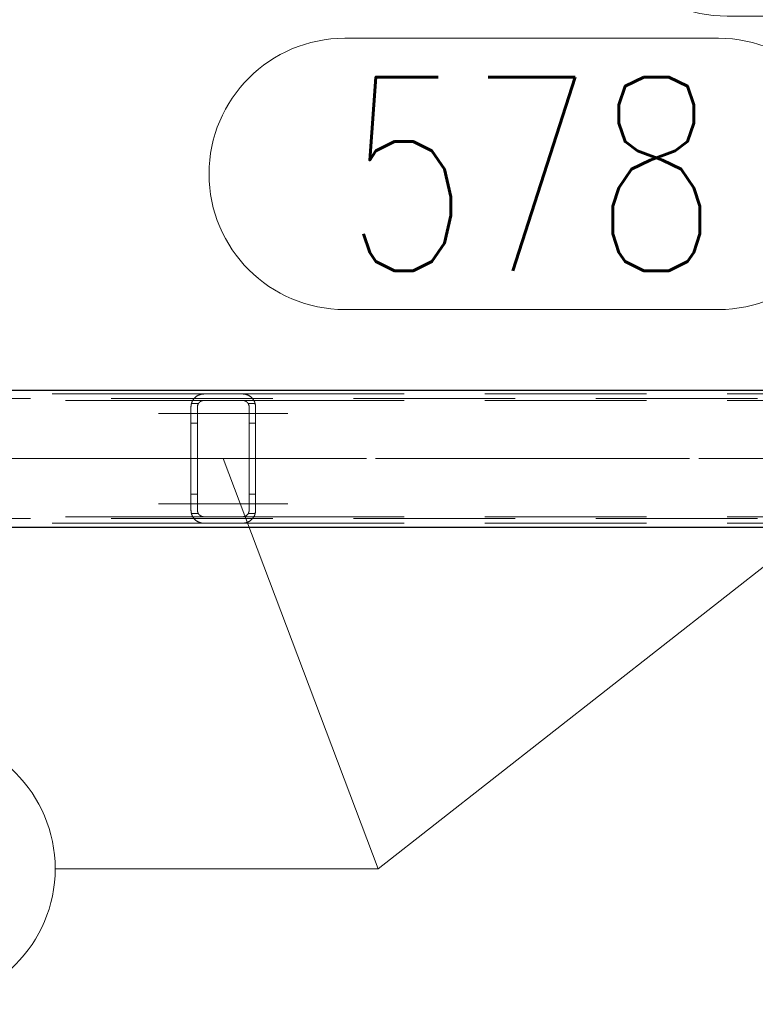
# Model space of a CAD drawing. Header units: millimetres. Extents: x -845 to -83, y 8759 to 9255.
# Tile 116 of 197: x -386 to -375, y 8810 to 8825. Entities that reach past the tile are written whole.
import ezdxf

# ---------------------------------------------------------------- set-up
doc = ezdxf.new("R2010")
doc.units = ezdxf.units.MM
doc.header["$LTSCALE"] = 10
doc.linetypes.add('HIDDEN', pattern=[0.375, 0.25, -0.125])
doc.linetypes.add('MITTE', pattern=[2, 1.25, -0.25, 0.25, -0.25])
for name, color, linetype, lineweight in [('PS_Hidden', 2, 'HIDDEN', 9), ('PS_Mid', 5, 'MITTE', 15), ('PS_Pos', 1, 'Continuous', 15), ('PS_Shape', 161, 'Continuous', 30), ('PS_SOLID', 7, 'Continuous', 30)]:
    doc.layers.add(name, color=color, linetype=linetype, lineweight=lineweight)
doc.styles.add('simplex', font='simplex.shx', dxfattribs={"width": 0.75})

# ---------------------------------------------------------------- blocks, each defined once
blk = doc.blocks.new('*X575')
at = {"layer": 'PS_Hidden', "color": 2, "linetype": 'HIDDEN'}
for p, q in [((-393.188, 8819.096), (-383.34, 8819.096)), ((-383.461, 8819.055), (-383.457, 8819.058)), ((-383.457, 8819.058), (-383.453, 8819.06)), ((-383.453, 8819.06), (-383.449, 8819.063)), ((-383.449, 8819.063), (-383.445, 8819.066)), ((-383.445, 8819.066), (-383.441, 8819.068)), ((-383.441, 8819.068), (-383.437, 8819.07)), ((-383.437, 8819.07), (-383.432, 8819.073)), ((-383.432, 8819.073), (-383.428, 8819.075)), ((-383.428, 8819.075), (-383.423, 8819.077)), ((-383.423, 8819.077), (-383.419, 8819.079)), ((-383.419, 8819.079), (-383.414, 8819.081)), ((-383.414, 8819.081), (-383.409, 8819.083)), ((-383.409, 8819.083), (-383.404, 8819.085)), ((-383.404, 8819.085), (-383.399, 8819.086)), ((-383.399, 8819.086), (-383.394, 8819.088)), ((-383.394, 8819.088), (-383.388, 8819.09)), ((-383.388, 8819.09), (-383.382, 8819.091)), ((-383.382, 8819.091), (-383.376, 8819.092)), ((-383.376, 8819.092), (-383.369, 8819.093)), ((-383.369, 8819.093), (-383.362, 8819.094)), ((-383.362, 8819.094), (-383.355, 8819.095)), ((-383.355, 8819.095), (-383.347, 8819.095)), ((-383.347, 8819.095), (-383.34, 8819.096)), ((-383.34, 8819.096), (-382.74, 8819.096)), ((-383.34, 8819.096), (-383.34, 8819.096)), ((-382.74, 8819.096), (-382.733, 8819.095)), ((-382.74, 8819.096), (-372.84, 8819.096)), ((-382.733, 8819.095), (-382.726, 8819.095)), ((-382.726, 8819.095), (-382.719, 8819.095)), ((-382.719, 8819.095), (-382.712, 8819.094)), ((-382.712, 8819.094), (-382.705, 8819.093)), ((-382.705, 8819.093), (-382.698, 8819.091)), ((-382.698, 8819.091), (-382.691, 8819.09)), ((-382.691, 8819.09), (-382.685, 8819.088)), ((-382.685, 8819.088), (-382.679, 8819.086)), ((-382.679, 8819.086), (-382.673, 8819.084)), ((-382.673, 8819.084), (-382.667, 8819.082)), ((-382.667, 8819.082), (-382.661, 8819.08)), ((-382.661, 8819.08), (-382.656, 8819.077)), ((-382.656, 8819.077), (-382.65, 8819.075)), ((-382.65, 8819.075), (-382.645, 8819.072)), ((-382.645, 8819.072), (-382.64, 8819.069)), ((-382.64, 8819.069), (-382.636, 8819.066)), ((-382.636, 8819.066), (-382.631, 8819.064)), ((-382.631, 8819.064), (-382.627, 8819.061)), ((-382.627, 8819.061), (-382.623, 8819.058)), ((-382.623, 8819.058), (-382.619, 8819.055)), ((-411.025, 8819.026), (-311.275, 8819.026)), ((-392.98, 8818.996), (-383.34, 8818.996)), ((-383.54, 8818.901), (-383.539, 8818.906)), ((-383.539, 8818.917), (-383.538, 8818.922)), ((-383.539, 8818.911), (-383.539, 8818.917)), ((-383.539, 8818.906), (-383.539, 8818.911)), ((-383.538, 8818.922), (-383.537, 8818.927)), ((-383.537, 8818.927), (-383.536, 8818.932)), ((-383.536, 8818.932), (-383.535, 8818.937)), ((-383.535, 8818.937), (-383.534, 8818.942)), ((-383.534, 8818.942), (-383.533, 8818.947)), ((-383.533, 8818.947), (-383.532, 8818.951)), ((-383.426, 8818.946), (-383.533, 8818.946)), ((-383.532, 8818.951), (-383.53, 8818.956)), ((-383.53, 8818.956), (-383.529, 8818.961)), ((-383.529, 8818.961), (-383.527, 8818.965)), ((-383.527, 8818.965), (-383.525, 8818.97)), ((-383.525, 8818.97), (-383.523, 8818.974)), ((-383.523, 8818.974), (-383.521, 8818.979)), ((-383.521, 8818.979), (-383.519, 8818.983)), ((-383.519, 8818.983), (-383.517, 8818.987)), ((-383.517, 8818.987), (-383.515, 8818.991)), ((-383.515, 8818.991), (-383.513, 8818.995)), ((-383.513, 8818.995), (-383.51, 8818.999)), ((-383.51, 8818.999), (-383.508, 8819.003)), ((-383.508, 8819.003), (-383.505, 8819.007)), ((-383.505, 8819.007), (-383.503, 8819.011)), ((-383.503, 8819.011), (-383.5, 8819.015)), ((-383.5, 8819.015), (-383.498, 8819.018)), ((-383.498, 8819.018), (-383.495, 8819.022)), ((-383.495, 8819.022), (-383.492, 8819.025)), ((-383.492, 8819.025), (-383.489, 8819.028)), ((-383.489, 8819.028), (-383.486, 8819.031)), ((-383.486, 8819.031), (-383.484, 8819.035)), ((-383.484, 8819.035), (-383.481, 8819.038)), ((-383.481, 8819.038), (-383.478, 8819.04)), ((-383.478, 8819.04), (-383.474, 8819.043)), ((-383.474, 8819.043), (-383.471, 8819.046)), ((-383.471, 8819.046), (-383.468, 8819.049)), ((-383.468, 8819.049), (-383.464, 8819.052)), ((-383.464, 8819.052), (-383.461, 8819.055)), ((-383.438, 8818.912), (-383.439, 8818.91)), ((-383.439, 8818.91), (-383.439, 8818.907)), ((-383.439, 8818.907), (-383.439, 8818.905)), ((-383.437, 8818.917), (-383.438, 8818.914)), ((-383.438, 8818.914), (-383.438, 8818.912)), ((-383.436, 8818.921), (-383.437, 8818.919)), ((-383.437, 8818.919), (-383.437, 8818.917)), ((-383.435, 8818.926), (-383.436, 8818.923)), ((-383.436, 8818.923), (-383.436, 8818.921)), ((-383.434, 8818.928), (-383.435, 8818.926)), ((-383.433, 8818.93), (-383.434, 8818.928)), ((-383.432, 8818.934), (-383.433, 8818.932)), ((-383.433, 8818.932), (-383.433, 8818.93)), ((-383.431, 8818.937), (-383.432, 8818.934)), ((-383.43, 8818.939), (-383.431, 8818.937)), ((-383.429, 8818.941), (-383.43, 8818.939)), ((-383.428, 8818.943), (-383.429, 8818.941)), ((-383.427, 8818.945), (-383.428, 8818.943)), ((-383.425, 8818.947), (-383.427, 8818.945)), ((-383.424, 8818.949), (-383.425, 8818.947)), ((-383.423, 8818.951), (-383.424, 8818.949)), ((-383.422, 8818.953), (-383.423, 8818.951)), ((-383.421, 8818.954), (-383.422, 8818.953)), ((-383.419, 8818.956), (-383.421, 8818.954)), ((-383.418, 8818.958), (-383.419, 8818.956)), ((-383.416, 8818.96), (-383.418, 8818.958)), ((-383.415, 8818.961), (-383.416, 8818.96)), ((-383.413, 8818.963), (-383.415, 8818.961)), ((-383.412, 8818.965), (-383.413, 8818.963)), ((-383.41, 8818.966), (-383.412, 8818.965)), ((-383.409, 8818.968), (-383.41, 8818.966)), ((-383.407, 8818.969), (-383.409, 8818.968)), ((-383.405, 8818.971), (-383.407, 8818.969)), ((-383.404, 8818.972), (-383.405, 8818.971)), ((-383.402, 8818.974), (-383.404, 8818.972)), ((-383.4, 8818.976), (-383.402, 8818.974)), ((-383.398, 8818.977), (-383.4, 8818.976)), ((-383.396, 8818.978), (-383.398, 8818.977)), ((-383.393, 8818.98), (-383.396, 8818.978)), ((-383.391, 8818.981), (-383.393, 8818.98)), ((-383.389, 8818.983), (-383.391, 8818.981)), ((-383.387, 8818.984), (-383.389, 8818.983)), ((-383.384, 8818.985), (-383.387, 8818.984)), ((-383.382, 8818.986), (-383.384, 8818.985)), ((-383.379, 8818.987), (-383.382, 8818.986)), ((-383.377, 8818.988), (-383.379, 8818.987)), ((-383.375, 8818.989), (-383.377, 8818.988)), ((-383.372, 8818.99), (-383.375, 8818.989)), ((-383.369, 8818.991), (-383.372, 8818.99)), ((-383.366, 8818.992), (-383.369, 8818.991)), ((-383.363, 8818.993), (-383.366, 8818.992)), ((-383.36, 8818.993), (-383.363, 8818.993)), ((-383.357, 8818.994), (-383.36, 8818.993)), ((-383.353, 8818.995), (-383.357, 8818.994)), ((-383.35, 8818.995), (-383.353, 8818.995)), ((-383.347, 8818.995), (-383.35, 8818.995)), ((-383.343, 8818.996), (-383.347, 8818.995)), ((-383.34, 8818.996), (-383.343, 8818.996)), ((-382.74, 8818.996), (-383.34, 8818.996)), ((-382.737, 8818.996), (-382.74, 8818.996)), ((-382.74, 8818.996), (-382.74, 8818.996)), ((-382.74, 8818.996), (-372.84, 8818.996)), ((-382.734, 8818.995), (-382.737, 8818.996)), ((-382.731, 8818.995), (-382.734, 8818.995)), ((-382.727, 8818.995), (-382.731, 8818.995)), ((-382.724, 8818.994), (-382.727, 8818.995)), ((-382.721, 8818.994), (-382.724, 8818.994)), ((-382.718, 8818.993), (-382.721, 8818.994)), ((-382.714, 8818.992), (-382.718, 8818.993)), ((-382.711, 8818.991), (-382.714, 8818.992)), ((-382.708, 8818.991), (-382.711, 8818.991)), ((-382.705, 8818.989), (-382.708, 8818.991)), ((-382.702, 8818.988), (-382.705, 8818.989)), ((-382.699, 8818.987), (-382.702, 8818.988)), ((-382.697, 8818.986), (-382.699, 8818.987)), ((-382.694, 8818.984), (-382.697, 8818.986)), ((-382.691, 8818.983), (-382.694, 8818.984)), ((-382.688, 8818.981), (-382.691, 8818.983)), ((-382.686, 8818.98), (-382.688, 8818.981)), ((-382.683, 8818.978), (-382.686, 8818.98)), ((-382.681, 8818.977), (-382.683, 8818.978)), ((-382.679, 8818.975), (-382.681, 8818.977)), ((-382.677, 8818.973), (-382.679, 8818.975)), ((-382.675, 8818.972), (-382.677, 8818.973)), ((-382.673, 8818.97), (-382.675, 8818.972)), ((-382.671, 8818.968), (-382.673, 8818.97)), ((-382.669, 8818.967), (-382.671, 8818.968)), ((-382.668, 8818.965), (-382.669, 8818.967)), ((-382.666, 8818.963), (-382.668, 8818.965)), ((-382.664, 8818.961), (-382.666, 8818.963)), ((-382.663, 8818.959), (-382.664, 8818.961)), ((-382.661, 8818.958), (-382.663, 8818.959)), ((-382.66, 8818.956), (-382.661, 8818.958)), ((-382.658, 8818.954), (-382.66, 8818.956)), ((-382.657, 8818.952), (-382.658, 8818.954)), ((-382.656, 8818.95), (-382.657, 8818.952)), ((-382.655, 8818.948), (-382.656, 8818.95)), ((-382.653, 8818.946), (-382.655, 8818.948)), ((-382.652, 8818.944), (-382.653, 8818.946)), ((-382.653, 8818.946), (-382.546, 8818.946)), ((-382.651, 8818.942), (-382.652, 8818.944)), ((-382.65, 8818.94), (-382.651, 8818.942)), ((-382.649, 8818.938), (-382.65, 8818.94)), ((-382.648, 8818.936), (-382.649, 8818.938)), ((-382.647, 8818.934), (-382.648, 8818.936)), ((-382.647, 8818.932), (-382.647, 8818.934)), ((-382.646, 8818.93), (-382.647, 8818.932)), ((-382.645, 8818.928), (-382.646, 8818.93)), ((-382.644, 8818.926), (-382.645, 8818.928)), ((-382.644, 8818.924), (-382.644, 8818.926)), ((-382.643, 8818.922), (-382.644, 8818.924)), ((-382.643, 8818.92), (-382.643, 8818.922)), ((-382.642, 8818.918), (-382.643, 8818.92)), ((-382.642, 8818.916), (-382.642, 8818.918)), ((-382.641, 8818.914), (-382.642, 8818.916)), ((-382.641, 8818.912), (-382.641, 8818.914)), ((-382.641, 8818.91), (-382.641, 8818.912)), ((-382.64, 8818.908), (-382.641, 8818.91)), ((-382.64, 8818.906), (-382.64, 8818.908)), ((-382.64, 8818.903), (-382.64, 8818.906)), ((-382.619, 8819.055), (-382.615, 8819.052)), ((-382.615, 8819.052), (-382.611, 8819.049)), ((-382.611, 8819.049), (-382.608, 8819.046)), ((-382.608, 8819.046), (-382.604, 8819.043)), ((-382.604, 8819.043), (-382.601, 8819.04)), ((-382.601, 8819.04), (-382.598, 8819.037)), ((-382.598, 8819.037), (-382.595, 8819.033)), ((-382.595, 8819.033), (-382.591, 8819.03)), ((-382.591, 8819.03), (-382.588, 8819.026)), ((-382.588, 8819.026), (-382.586, 8819.023)), ((-382.586, 8819.023), (-382.583, 8819.019)), ((-382.583, 8819.019), (-382.58, 8819.016)), ((-382.58, 8819.016), (-382.577, 8819.012)), ((-382.577, 8819.012), (-382.575, 8819.009)), ((-382.575, 8819.009), (-382.572, 8819.005)), ((-382.572, 8819.005), (-382.57, 8819.001)), ((-382.57, 8819.001), (-382.567, 8818.997)), ((-382.567, 8818.997), (-382.565, 8818.993)), ((-382.565, 8818.993), (-382.563, 8818.989)), ((-382.563, 8818.989), (-382.561, 8818.985)), ((-382.561, 8818.985), (-382.559, 8818.981)), ((-382.559, 8818.981), (-382.557, 8818.977)), ((-382.557, 8818.977), (-382.555, 8818.973)), ((-382.555, 8818.973), (-382.554, 8818.969)), ((-382.554, 8818.969), (-382.552, 8818.965)), ((-382.552, 8818.965), (-382.551, 8818.96)), ((-382.551, 8818.96), (-382.549, 8818.956)), ((-382.549, 8818.956), (-382.548, 8818.952)), ((-382.548, 8818.952), (-382.547, 8818.948)), ((-382.547, 8818.948), (-382.546, 8818.943)), ((-382.546, 8818.943), (-382.545, 8818.939)), ((-382.545, 8818.939), (-382.544, 8818.935)), ((-382.544, 8818.935), (-382.543, 8818.93)), ((-382.543, 8818.93), (-382.542, 8818.926)), ((-382.542, 8818.926), (-382.541, 8818.922)), ((-382.541, 8818.922), (-382.541, 8818.917)), ((-382.541, 8818.917), (-382.541, 8818.913)), ((-382.541, 8818.913), (-382.54, 8818.909)), ((-382.54, 8818.909), (-382.54, 8818.904)), ((-383.54, 8818.896), (-383.54, 8818.901)), ((-383.54, 8817.296), (-383.54, 8818.896)), ((-383.439, 8818.903), (-383.44, 8818.9)), ((-383.44, 8818.9), (-383.44, 8818.898)), ((-383.44, 8818.898), (-383.44, 8818.896)), ((-383.44, 8818.896), (-383.44, 8817.296)), ((-383.439, 8818.905), (-383.439, 8818.903)), ((-382.64, 8818.902), (-382.64, 8818.903)), ((-382.64, 8818.9), (-382.64, 8818.902)), ((-382.64, 8818.898), (-382.64, 8818.9)), ((-382.64, 8818.896), (-382.64, 8818.898)), ((-382.64, 8817.296), (-382.64, 8818.896)), ((-382.54, 8818.904), (-382.54, 8818.9)), ((-382.54, 8818.9), (-382.54, 8818.896)), ((-382.54, 8818.896), (-382.54, 8818.896)), ((-382.54, 8818.896), (-382.54, 8817.296)), ((-383.44, 8818.646), (-383.54, 8818.646)), ((-382.64, 8818.646), (-382.54, 8818.646)), ((-383.44, 8817.546), (-383.54, 8817.546)), ((-382.64, 8817.546), (-382.54, 8817.546)), ((-383.54, 8817.29), (-383.54, 8817.296)), ((-383.539, 8817.285), (-383.54, 8817.29)), ((-383.539, 8817.28), (-383.539, 8817.285)), ((-383.539, 8817.275), (-383.539, 8817.28)), ((-383.538, 8817.269), (-383.539, 8817.275)), ((-383.537, 8817.264), (-383.538, 8817.269)), ((-383.536, 8817.259), (-383.537, 8817.264)), ((-383.535, 8817.254), (-383.536, 8817.259)), ((-383.534, 8817.249), (-383.535, 8817.254)), ((-383.533, 8817.245), (-383.534, 8817.249)), ((-383.426, 8817.246), (-383.533, 8817.246)), ((-383.532, 8817.24), (-383.533, 8817.245)), ((-383.53, 8817.235), (-383.532, 8817.24)), ((-383.529, 8817.23), (-383.53, 8817.235)), ((-383.527, 8817.226), (-383.529, 8817.23)), ((-383.44, 8817.296), (-383.44, 8817.293)), ((-383.44, 8817.293), (-383.44, 8817.291)), ((-383.44, 8817.291), (-383.439, 8817.289)), ((-383.439, 8817.289), (-383.439, 8817.286)), ((-383.439, 8817.286), (-383.439, 8817.284)), ((-383.439, 8817.284), (-383.439, 8817.281)), ((-383.439, 8817.281), (-383.438, 8817.279)), ((-383.438, 8817.279), (-383.438, 8817.277)), ((-383.438, 8817.277), (-383.437, 8817.275)), ((-383.437, 8817.275), (-383.437, 8817.272)), ((-383.437, 8817.272), (-383.436, 8817.27)), ((-383.436, 8817.27), (-383.436, 8817.268)), ((-383.436, 8817.268), (-383.435, 8817.266)), ((-383.435, 8817.266), (-383.434, 8817.263)), ((-383.434, 8817.263), (-383.433, 8817.261)), ((-383.433, 8817.261), (-383.433, 8817.259)), ((-383.433, 8817.259), (-383.432, 8817.257)), ((-383.432, 8817.257), (-383.431, 8817.255)), ((-383.431, 8817.255), (-383.43, 8817.253)), ((-383.43, 8817.253), (-383.429, 8817.25)), ((-383.429, 8817.25), (-383.428, 8817.248)), ((-383.428, 8817.248), (-383.427, 8817.246)), ((-383.427, 8817.246), (-383.425, 8817.244)), ((-383.425, 8817.244), (-383.424, 8817.242)), ((-383.424, 8817.242), (-383.423, 8817.241)), ((-383.423, 8817.241), (-383.422, 8817.239)), ((-383.422, 8817.239), (-383.421, 8817.237)), ((-383.421, 8817.237), (-383.419, 8817.235)), ((-383.419, 8817.235), (-383.418, 8817.233)), ((-383.418, 8817.233), (-383.416, 8817.231)), ((-383.416, 8817.231), (-383.415, 8817.23)), ((-383.415, 8817.23), (-383.413, 8817.228)), ((-382.666, 8817.228), (-382.664, 8817.23)), ((-382.664, 8817.23), (-382.663, 8817.232)), ((-382.663, 8817.232), (-382.661, 8817.234)), ((-382.661, 8817.234), (-382.66, 8817.235)), ((-382.66, 8817.235), (-382.658, 8817.237)), ((-382.658, 8817.237), (-382.657, 8817.239)), ((-382.657, 8817.239), (-382.656, 8817.241)), ((-382.656, 8817.241), (-382.655, 8817.243)), ((-382.655, 8817.243), (-382.653, 8817.245)), ((-382.653, 8817.245), (-382.652, 8817.247)), ((-382.653, 8817.246), (-382.546, 8817.246)), ((-382.652, 8817.247), (-382.651, 8817.249)), ((-382.651, 8817.249), (-382.65, 8817.251)), ((-382.65, 8817.251), (-382.649, 8817.253)), ((-382.649, 8817.253), (-382.648, 8817.255)), ((-382.648, 8817.255), (-382.647, 8817.257)), ((-382.647, 8817.259), (-382.646, 8817.261)), ((-382.647, 8817.257), (-382.647, 8817.259)), ((-382.646, 8817.261), (-382.645, 8817.263)), ((-382.645, 8817.263), (-382.644, 8817.265)), ((-382.644, 8817.267), (-382.643, 8817.269)), ((-382.644, 8817.265), (-382.644, 8817.267)), ((-382.643, 8817.271), (-382.642, 8817.273)), ((-382.643, 8817.269), (-382.643, 8817.271)), ((-382.642, 8817.275), (-382.641, 8817.278)), ((-382.642, 8817.273), (-382.642, 8817.275)), ((-382.641, 8817.282), (-382.64, 8817.284)), ((-382.641, 8817.28), (-382.641, 8817.282)), ((-382.641, 8817.278), (-382.641, 8817.28)), ((-382.64, 8817.294), (-382.64, 8817.296)), ((-382.64, 8817.292), (-382.64, 8817.294)), ((-382.64, 8817.29), (-382.64, 8817.292)), ((-382.64, 8817.288), (-382.64, 8817.29)), ((-382.64, 8817.286), (-382.64, 8817.288)), ((-382.64, 8817.284), (-382.64, 8817.286)), ((-382.551, 8817.231), (-382.552, 8817.227)), ((-382.549, 8817.235), (-382.551, 8817.231)), ((-382.548, 8817.239), (-382.549, 8817.235)), ((-382.547, 8817.244), (-382.548, 8817.239)), ((-382.546, 8817.248), (-382.547, 8817.244)), ((-382.545, 8817.252), (-382.546, 8817.248)), ((-382.544, 8817.257), (-382.545, 8817.252)), ((-382.543, 8817.261), (-382.544, 8817.257)), ((-382.542, 8817.265), (-382.543, 8817.261)), ((-382.541, 8817.27), (-382.542, 8817.265)), ((-382.54, 8817.283), (-382.541, 8817.278)), ((-382.541, 8817.278), (-382.541, 8817.274)), ((-382.541, 8817.274), (-382.541, 8817.27)), ((-382.54, 8817.296), (-382.54, 8817.291)), ((-382.54, 8817.291), (-382.54, 8817.287)), ((-382.54, 8817.287), (-382.54, 8817.283)), ((-411.025, 8817.166), (-311.275, 8817.166)), ((-393.188, 8817.096), (-383.34, 8817.096)), ((-392.98, 8817.196), (-383.34, 8817.196)), ((-383.525, 8817.221), (-383.527, 8817.226)), ((-383.523, 8817.217), (-383.525, 8817.221)), ((-383.521, 8817.212), (-383.523, 8817.217)), ((-383.519, 8817.208), (-383.521, 8817.212)), ((-383.517, 8817.204), (-383.519, 8817.208)), ((-383.515, 8817.2), (-383.517, 8817.204)), ((-383.513, 8817.196), (-383.515, 8817.2)), ((-383.51, 8817.192), (-383.513, 8817.196)), ((-383.508, 8817.188), (-383.51, 8817.192)), ((-383.505, 8817.184), (-383.508, 8817.188)), ((-383.503, 8817.18), (-383.505, 8817.184)), ((-383.5, 8817.177), (-383.503, 8817.18)), ((-383.498, 8817.173), (-383.5, 8817.177)), ((-383.495, 8817.17), (-383.498, 8817.173)), ((-383.492, 8817.166), (-383.495, 8817.17)), ((-383.489, 8817.163), (-383.492, 8817.166)), ((-383.486, 8817.16), (-383.489, 8817.163)), ((-383.484, 8817.157), (-383.486, 8817.16)), ((-383.481, 8817.154), (-383.484, 8817.157)), ((-383.478, 8817.151), (-383.481, 8817.154)), ((-383.474, 8817.148), (-383.478, 8817.151)), ((-383.471, 8817.145), (-383.474, 8817.148)), ((-383.468, 8817.142), (-383.471, 8817.145)), ((-383.464, 8817.139), (-383.468, 8817.142)), ((-383.461, 8817.136), (-383.464, 8817.139)), ((-383.457, 8817.134), (-383.461, 8817.136)), ((-383.453, 8817.131), (-383.457, 8817.134)), ((-383.449, 8817.128), (-383.453, 8817.131)), ((-383.445, 8817.126), (-383.449, 8817.128)), ((-383.441, 8817.123), (-383.445, 8817.126)), ((-383.437, 8817.121), (-383.441, 8817.123)), ((-383.432, 8817.118), (-383.437, 8817.121)), ((-383.428, 8817.116), (-383.432, 8817.118)), ((-383.423, 8817.114), (-383.428, 8817.116)), ((-383.419, 8817.112), (-383.423, 8817.114)), ((-383.414, 8817.11), (-383.419, 8817.112)), ((-383.409, 8817.108), (-383.414, 8817.11)), ((-383.413, 8817.228), (-383.412, 8817.226)), ((-383.412, 8817.226), (-383.41, 8817.225)), ((-383.41, 8817.225), (-383.409, 8817.223)), ((-383.409, 8817.223), (-383.407, 8817.222)), ((-383.404, 8817.106), (-383.409, 8817.108)), ((-383.407, 8817.222), (-383.405, 8817.22)), ((-383.405, 8817.22), (-383.404, 8817.219)), ((-383.404, 8817.219), (-383.402, 8817.217)), ((-383.399, 8817.105), (-383.404, 8817.106)), ((-383.402, 8817.217), (-383.4, 8817.216)), ((-383.4, 8817.216), (-383.398, 8817.214)), ((-383.394, 8817.103), (-383.399, 8817.105)), ((-383.398, 8817.214), (-383.396, 8817.213)), ((-383.396, 8817.213), (-383.393, 8817.211)), ((-383.388, 8817.102), (-383.394, 8817.103)), ((-383.393, 8817.211), (-383.391, 8817.21)), ((-383.391, 8817.21), (-383.389, 8817.209)), ((-383.389, 8817.209), (-383.387, 8817.207)), ((-383.382, 8817.1), (-383.388, 8817.102)), ((-383.387, 8817.207), (-383.384, 8817.206)), ((-383.384, 8817.206), (-383.382, 8817.205)), ((-383.382, 8817.205), (-383.379, 8817.204)), ((-383.376, 8817.099), (-383.382, 8817.1)), ((-383.379, 8817.204), (-383.377, 8817.203)), ((-383.377, 8817.203), (-383.375, 8817.202)), ((-383.369, 8817.098), (-383.376, 8817.099)), ((-383.375, 8817.202), (-383.372, 8817.201)), ((-383.372, 8817.201), (-383.369, 8817.2)), ((-383.369, 8817.2), (-383.366, 8817.199)), ((-383.362, 8817.097), (-383.369, 8817.098)), ((-383.366, 8817.199), (-383.363, 8817.198)), ((-383.363, 8817.198), (-383.36, 8817.198)), ((-383.355, 8817.096), (-383.362, 8817.097)), ((-383.36, 8817.198), (-383.357, 8817.197)), ((-383.357, 8817.197), (-383.353, 8817.197)), ((-383.347, 8817.096), (-383.355, 8817.096)), ((-383.353, 8817.197), (-383.35, 8817.196)), ((-383.35, 8817.196), (-383.347, 8817.196)), ((-383.347, 8817.196), (-383.343, 8817.196)), ((-383.34, 8817.096), (-383.347, 8817.096)), ((-383.343, 8817.196), (-383.34, 8817.196)), ((-383.34, 8817.196), (-382.74, 8817.196)), ((-382.74, 8817.096), (-383.34, 8817.096)), ((-382.74, 8817.196), (-382.737, 8817.196)), ((-382.74, 8817.196), (-372.84, 8817.196)), ((-382.733, 8817.096), (-382.74, 8817.096)), ((-382.74, 8817.096), (-372.84, 8817.096)), ((-382.737, 8817.196), (-382.734, 8817.196)), ((-382.734, 8817.196), (-382.731, 8817.196)), ((-382.726, 8817.096), (-382.733, 8817.096)), ((-382.731, 8817.196), (-382.727, 8817.196)), ((-382.727, 8817.196), (-382.724, 8817.197)), ((-382.719, 8817.097), (-382.726, 8817.096)), ((-382.724, 8817.197), (-382.721, 8817.197)), ((-382.721, 8817.197), (-382.718, 8817.198)), ((-382.712, 8817.098), (-382.719, 8817.097)), ((-382.718, 8817.198), (-382.714, 8817.199)), ((-382.714, 8817.199), (-382.711, 8817.2)), ((-382.705, 8817.099), (-382.712, 8817.098)), ((-382.711, 8817.2), (-382.708, 8817.201)), ((-382.708, 8817.201), (-382.705, 8817.202)), ((-382.705, 8817.202), (-382.702, 8817.203)), ((-382.698, 8817.1), (-382.705, 8817.099)), ((-382.702, 8817.203), (-382.699, 8817.204)), ((-382.699, 8817.204), (-382.697, 8817.205)), ((-382.691, 8817.102), (-382.698, 8817.1)), ((-382.697, 8817.205), (-382.694, 8817.207)), ((-382.694, 8817.207), (-382.691, 8817.208)), ((-382.691, 8817.208), (-382.688, 8817.21)), ((-382.685, 8817.103), (-382.691, 8817.102)), ((-382.688, 8817.21), (-382.686, 8817.211)), ((-382.686, 8817.211), (-382.683, 8817.213)), ((-382.679, 8817.105), (-382.685, 8817.103)), ((-382.683, 8817.213), (-382.681, 8817.215)), ((-382.681, 8817.215), (-382.679, 8817.216)), ((-382.679, 8817.216), (-382.677, 8817.218)), ((-382.673, 8817.107), (-382.679, 8817.105)), ((-382.677, 8817.218), (-382.675, 8817.22)), ((-382.675, 8817.22), (-382.673, 8817.221)), ((-382.673, 8817.221), (-382.671, 8817.223)), ((-382.667, 8817.109), (-382.673, 8817.107)), ((-382.671, 8817.223), (-382.669, 8817.225)), ((-382.669, 8817.225), (-382.668, 8817.226)), ((-382.668, 8817.226), (-382.666, 8817.228)), ((-382.661, 8817.112), (-382.667, 8817.109)), ((-382.656, 8817.114), (-382.661, 8817.112)), ((-382.65, 8817.117), (-382.656, 8817.114)), ((-382.645, 8817.119), (-382.65, 8817.117)), ((-382.64, 8817.122), (-382.645, 8817.119)), ((-382.636, 8817.125), (-382.64, 8817.122)), ((-382.631, 8817.128), (-382.636, 8817.125)), ((-382.627, 8817.131), (-382.631, 8817.128)), ((-382.623, 8817.133), (-382.627, 8817.131)), ((-382.619, 8817.136), (-382.623, 8817.133)), ((-382.615, 8817.139), (-382.619, 8817.136)), ((-382.611, 8817.142), (-382.615, 8817.139)), ((-382.608, 8817.145), (-382.611, 8817.142)), ((-382.604, 8817.148), (-382.608, 8817.145)), ((-382.601, 8817.151), (-382.604, 8817.148)), ((-382.598, 8817.155), (-382.601, 8817.151)), ((-382.595, 8817.158), (-382.598, 8817.155)), ((-382.591, 8817.161), (-382.595, 8817.158)), ((-382.588, 8817.165), (-382.591, 8817.161)), ((-382.586, 8817.168), (-382.588, 8817.165)), ((-382.583, 8817.172), (-382.586, 8817.168)), ((-382.58, 8817.175), (-382.583, 8817.172)), ((-382.577, 8817.179), (-382.58, 8817.175)), ((-382.575, 8817.183), (-382.577, 8817.179)), ((-382.572, 8817.186), (-382.575, 8817.183)), ((-382.57, 8817.19), (-382.572, 8817.186)), ((-382.567, 8817.194), (-382.57, 8817.19)), ((-382.565, 8817.198), (-382.567, 8817.194)), ((-382.563, 8817.202), (-382.565, 8817.198)), ((-382.561, 8817.206), (-382.563, 8817.202)), ((-382.559, 8817.21), (-382.561, 8817.206)), ((-382.557, 8817.214), (-382.559, 8817.21)), ((-382.555, 8817.218), (-382.557, 8817.214)), ((-382.554, 8817.222), (-382.555, 8817.218)), ((-382.552, 8817.227), (-382.554, 8817.222))]:
    blk.add_line(p, q, dxfattribs=at)
at = {"layer": 'PS_Mid', "color": 5, "linetype": 'MITTE'}
for p, q in [((-384.04, 8818.796), (-382.926, 8818.796)), ((-384.04, 8818.796), (-382.94, 8818.796)), ((-382.04, 8818.796), (-383.14, 8818.796)), ((-382.04, 8818.796), (-383.14, 8818.796)), ((-413.323, 8818.096), (-308.977, 8818.096)), ((-395.683, 8818.096), (-338.896, 8818.096)), ((-383.04, 8818.096), (-383.04, 8818.096)), ((-384.04, 8817.396), (-382.926, 8817.396)), ((-384.04, 8817.396), (-382.94, 8817.396)), ((-382.04, 8817.396), (-383.14, 8817.396)), ((-382.04, 8817.396), (-383.14, 8817.396))]:
    blk.add_line(p, q, dxfattribs=at)
at = {"layer": 'PS_SOLID', "color": 7, "linetype": 'Continuous'}
for p, q in [((-411.025, 8819.156), (-311.275, 8819.156)), ((-411.025, 8817.036), (-311.275, 8817.036))]:
    blk.add_line(p, q, dxfattribs=at)
blk = doc.blocks.new('*X587')
at = {"color": 1}
for p, q in [((-383.04, 8818.096), (-380.641, 8811.746)), ((-393.419, 8813.846), (-387.741, 8813.846)), ((-385.641, 8811.746), (-380.641, 8811.746)), ((-393.419, 8809.646), (-387.741, 8809.646))]:
    blk.add_line(p, q, dxfattribs=at)
for centre, start, end in [((-393.419, 8811.746), 90, 270), ((-387.741, 8811.746), 270, 90)]:
    blk.add_arc(centre, 2.1, start, end, dxfattribs=at)
at = {"color": 30, "style": 'simplex', "width": 0.75}
blk.add_text('589', height=3, dxfattribs=at).set_placement((-393.419, 8810.246))
blk = doc.blocks.new('*X588')
at = {"color": 1}
for p, q in [((-372.54, 8818.096), (-380.641, 8811.746)), ((-393.419, 8813.846), (-387.741, 8813.846)), ((-385.641, 8811.746), (-380.641, 8811.746)), ((-393.419, 8809.646), (-387.741, 8809.646))]:
    blk.add_line(p, q, dxfattribs=at)
for centre, start, end in [((-393.419, 8811.746), 90, 270), ((-387.741, 8811.746), 270, 90)]:
    blk.add_arc(centre, 2.1, start, end, dxfattribs=at)
at = {"color": 30, "style": 'simplex', "width": 0.75}
blk.add_text('589', height=3, dxfattribs=at).set_placement((-393.419, 8810.246))
blk = doc.blocks.new('*X591')
at = {"color": 1}
for p, q in [((-381.16, 8824.603), (-375.375, 8824.603)), ((-373.275, 8822.503), (-368.275, 8822.503)), ((-367.29, 8818.096), (-368.275, 8822.503)), ((-381.16, 8820.403), (-375.375, 8820.403))]:
    blk.add_line(p, q, dxfattribs=at)
for centre, start, end in [((-381.16, 8822.503), 90, 270), ((-375.375, 8822.503), 270, 90)]:
    blk.add_arc(centre, 2.1, start, end, dxfattribs=at)
at = {"color": 30, "style": 'simplex', "width": 0.75}
blk.add_text('578', height=3, dxfattribs=at).set_placement((-381.16, 8821.003))
blk = doc.blocks.new('*X593')
at = {"color": 1}
for p, q in [((-375.242, 8829.146), (-369.564, 8829.146)), ((-367.464, 8827.046), (-362.464, 8827.046)), ((-361.15, 8818.096), (-362.464, 8827.046)), ((-375.242, 8824.946), (-369.564, 8824.946))]:
    blk.add_line(p, q, dxfattribs=at)
for centre, start, end in [((-375.242, 8827.046), 90, 270), ((-369.564, 8827.046), 270, 90)]:
    blk.add_arc(centre, 2.1, start, end, dxfattribs=at)
at = {"color": 30, "style": 'simplex', "width": 0.75}
blk.add_text('566', height=3, dxfattribs=at).set_placement((-375.242, 8825.546))

msp = doc.modelspace()

# ---------------------------------------------------------------- block references
at = {"layer": 'PS_Pos'}
for name in ['*X593', '*X591', '*X587', '*X588']:
    msp.add_blockref(name, (0, 0), dxfattribs=at)
at = {"layer": 'PS_Shape', "color": 31}
msp.add_blockref('*X575', (0, 0), dxfattribs=at)

doc.saveas('drawing.dxf')
